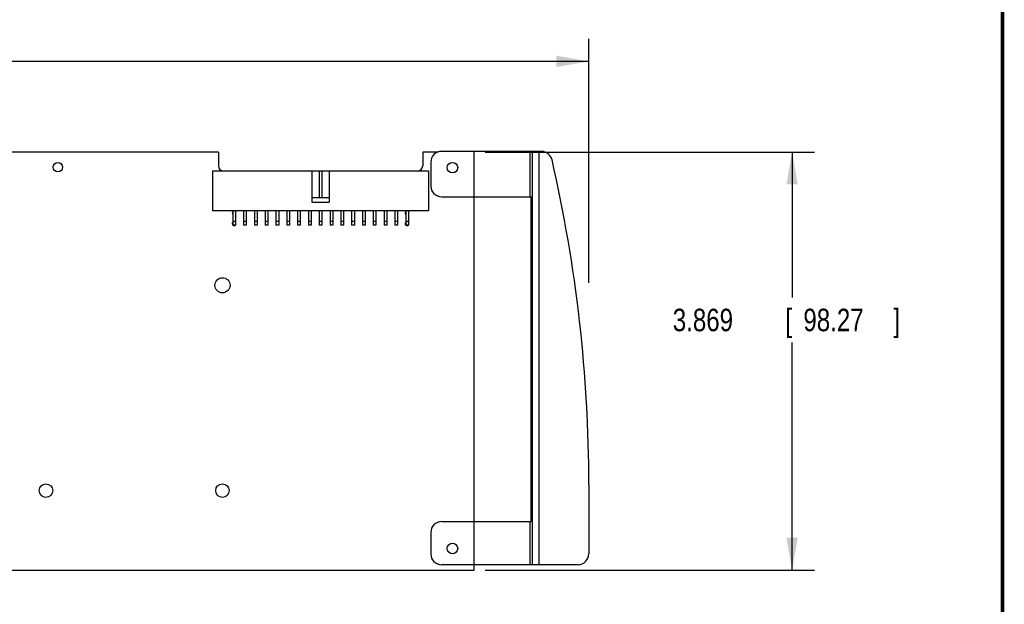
# Model space of a CAD drawing. Header units: inches. Extents: x 0.2 to 16.8, y 0.1 to 10.8.
# Tile 20 of 21: x 11.3 to 16.8, y 3.4 to 6.6. Entities that reach past the tile are written whole.
import ezdxf

# ---------------------------------------------------------------- set-up
doc = ezdxf.new("R2010")
doc.units = ezdxf.units.IN
doc.header["$LTSCALE"] = 0.935
doc.header["$MEASUREMENT"] = 0
doc.layers.get('0').update_dxf_attribs({"linetype": 'CONTINUOUS'})
doc.layers.add('DIMENSIONS', color=7, linetype='CONTINUOUS')
doc.styles.get("Standard").update_dxf_attribs({"font": 'txt', "width": 0.8})
doc.dimstyles.new('DIMSTYLE_1', dxfattribs={"dimtxt": 0.125, "dimasz": 0.18, "dimexe": 0.18, "dimexo": 0.0625, "dimgap": 0.09, "dimtad": 0, "dimtih": 1, "dimtoh": 1, "dimdec": 3, "dimlfac": 1.666667, "dimzin": 4, "dimdsep": 46, "dimtxsty": 'STANDARD', "dimblk": '_FILLED', "dimblk1": '_FILLED', "dimblk2": '_FILLED', "dimcen": 0.09, "dimadec": 0, "dimazin": 0, "dimtp": 0.001, "dimtm": 0.001, "dimtfac": 1, "dimtdec": 3, "dimtofl": 0, "dimtmove": 0, "dimatfit": 3, "dimldrblk": '_FILLED', "dimfxl": 1, "dimtolj": 1, "dimtzin": 4, "dimarcsym": 0})

# ---------------------------------------------------------------- blocks, each defined once
blk = doc.blocks.new('_FILLED')
at = {"color": 0, "linetype": 'BYBLOCK'}
blk.add_solid([(0, 0), (-1, 0.174), (-1, -0.174)], dxfattribs=at)
blk = doc.blocks.new('*D2')
at = {"layer": 'DIMENSIONS', "color": 2, "linetype": 'CONTINUOUS'}
for p, q in [((6.0787, 5.6005), (6.0787, 6.5008)), ((14.4535, 5.1455), (14.4535, 6.5008)), ((6.0787, 6.3758), (9.27, 6.3758)), ((14.4535, 6.3758), (10.92, 6.3758))]:
    blk.add_line(p, q, dxfattribs=at)
at = {"layer": 'DIMENSIONS', "color": 2, "linetype": 'CONTINUOUS', "xscale": 0.18, "yscale": 0.18, "zscale": 0.18, "rotation": 180}
blk.add_blockref('_FILLED', (6.0787, 6.3758), dxfattribs=at)
at = {"layer": 'DIMENSIONS', "color": 2, "linetype": 'CONTINUOUS', "xscale": 0.18, "yscale": 0.18, "zscale": 0.18}
blk.add_blockref('_FILLED', (14.4535, 6.3758), dxfattribs=at)
at = {"layer": 'DIMENSIONS', "color": 2, "linetype": 'CONTINUOUS', "width": 0.8}
for s, p in [('13.958', (9.3325, 6.3133)), ('[', (10.0575, 6.3133)), ('354.53', (10.1575, 6.3133)), (']', (10.7575, 6.3133))]:
    blk.add_text(s, height=0.125, dxfattribs=at).set_placement(p)
blk = doc.blocks.new('*D3')
at = {"layer": 'DIMENSIONS', "color": 2, "linetype": 'CONTINUOUS'}
for p, q in [((13.8788, 5.8722), (15.707, 5.8722)), ((15.582, 5.8722), (15.582, 5.0648)), ((15.582, 3.5508), (15.582, 4.8148)), ((13.8788, 3.5508), (15.707, 3.5508))]:
    blk.add_line(p, q, dxfattribs=at)
at = {"layer": 'DIMENSIONS', "color": 2, "linetype": 'CONTINUOUS', "xscale": 0.18, "yscale": 0.18, "zscale": 0.18}
for p, rotation in [((15.582, 5.8722), 90), ((15.582, 3.5508), 270)]:
    blk.add_blockref('_FILLED', p, dxfattribs=dict(at, rotation=rotation))
at = {"layer": 'DIMENSIONS', "color": 2, "linetype": 'CONTINUOUS', "width": 0.8}
for s, p in [('3.869', (14.9195, 4.8773)), ('[', (15.5445, 4.8773)), ('98.27', (15.6445, 4.8773)), (']', (16.1445, 4.8773))]:
    blk.add_text(s, height=0.125, dxfattribs=at).set_placement(p)

msp = doc.modelspace()

# ---------------------------------------------------------------- linework, layer by layer
at = {"color": 7, "linetype": 'CONTINUOUS'}
for p, q in [((12.3973, 5.87218), (6.7645, 5.87218)), ((12.3973, 5.87218), (12.3973, 5.79598)), ((13.61702, 5.87218), (13.5313, 5.87218)), ((13.5313, 5.87218), (13.5313, 5.79598)), ((14.19069, 5.87578), (13.6363, 5.87578)), ((13.8163, 3.55078), (13.8163, 5.87578)), ((14.12613, 5.87578), (14.12613, 5.62438)), ((14.13855, 5.87578), (14.13855, 3.58078)), ((14.17575, 5.87578), (14.17575, 3.58078)), ((13.5763, 5.81578), (13.5763, 5.68438)), ((12.3643, 5.76778), (13.5643, 5.76778)), ((12.3643, 5.76778), (12.3643, 5.54578)), ((12.9163, 5.76778), (12.9163, 5.59378)), ((12.9568, 5.76778), (12.9568, 5.61778)), ((12.9718, 5.76778), (12.9718, 5.61778)), ((13.0123, 5.76778), (13.0123, 5.59378)), ((13.5643, 5.76778), (13.5643, 5.54578)), ((13.0123, 5.61778), (12.9163, 5.61778)), ((12.9163, 5.59378), (13.0123, 5.59378)), ((13.6363, 5.62438), (14.1331, 5.62438)), ((14.1331, 3.82018), (14.1331, 5.62438)), ((13.5643, 5.54578), (12.3643, 5.54578)), ((12.4768, 5.54578), (12.4768, 5.46628)), ((12.4918, 5.54578), (12.4918, 5.46628)), ((12.5368, 5.54578), (12.5368, 5.46628)), ((12.5518, 5.54578), (12.5518, 5.46628)), ((12.5968, 5.54578), (12.5968, 5.46628)), ((12.6118, 5.54578), (12.6118, 5.46628)), ((12.6568, 5.54578), (12.6568, 5.46628)), ((12.6718, 5.54578), (12.6718, 5.46628)), ((12.7168, 5.54578), (12.7168, 5.46628)), ((12.7318, 5.54578), (12.7318, 5.46628)), ((12.7768, 5.54578), (12.7768, 5.46628)), ((12.7918, 5.54578), (12.7918, 5.46628)), ((12.8368, 5.54578), (12.8368, 5.46628)), ((12.8518, 5.54578), (12.8518, 5.46628)), ((12.8968, 5.54578), (12.8968, 5.46628)), ((12.9118, 5.54578), (12.9118, 5.46628)), ((12.9568, 5.54578), (12.9568, 5.46628)), ((12.9718, 5.54578), (12.9718, 5.46628)), ((13.0168, 5.54578), (13.0168, 5.46628)), ((13.0318, 5.54578), (13.0318, 5.46628)), ((13.0768, 5.54578), (13.0768, 5.46628)), ((13.0918, 5.54578), (13.0918, 5.46628)), ((13.1368, 5.54578), (13.1368, 5.46628)), ((13.1518, 5.54578), (13.1518, 5.46628)), ((13.1968, 5.54578), (13.1968, 5.46628)), ((13.2118, 5.54578), (13.2118, 5.46628)), ((13.2568, 5.54578), (13.2568, 5.46628)), ((13.2718, 5.54578), (13.2718, 5.46628)), ((13.3168, 5.54578), (13.3168, 5.46628)), ((13.3318, 5.54578), (13.3318, 5.46628)), ((13.3768, 5.54578), (13.3768, 5.46628)), ((13.3918, 5.54578), (13.3918, 5.46628)), ((13.4368, 5.54578), (13.4368, 5.46628)), ((13.4518, 5.54578), (13.4518, 5.46628)), ((12.4918, 5.48578), (12.4768, 5.48578)), ((12.4918, 5.46628), (12.4768, 5.46628)), ((12.5518, 5.48578), (12.5368, 5.48578)), ((12.5518, 5.46628), (12.5368, 5.46628)), ((12.6118, 5.48578), (12.5968, 5.48578)), ((12.6118, 5.46628), (12.5968, 5.46628)), ((12.6718, 5.48578), (12.6568, 5.48578)), ((12.6718, 5.46628), (12.6568, 5.46628)), ((12.7318, 5.48578), (12.7168, 5.48578)), ((12.7318, 5.46628), (12.7168, 5.46628)), ((12.7918, 5.48578), (12.7768, 5.48578)), ((12.7918, 5.46628), (12.7768, 5.46628)), ((12.8518, 5.48578), (12.8368, 5.48578)), ((12.8518, 5.46628), (12.8368, 5.46628)), ((12.9118, 5.48578), (12.8968, 5.48578)), ((12.9118, 5.46628), (12.8968, 5.46628)), ((12.9718, 5.48578), (12.9568, 5.48578)), ((12.9718, 5.46628), (12.9568, 5.46628)), ((13.0318, 5.48578), (13.0168, 5.48578)), ((13.0318, 5.46628), (13.0168, 5.46628)), ((13.0918, 5.48578), (13.0768, 5.48578)), ((13.0918, 5.46628), (13.0768, 5.46628)), ((13.1518, 5.48578), (13.1368, 5.48578)), ((13.1518, 5.46628), (13.1368, 5.46628)), ((13.2118, 5.48578), (13.1968, 5.48578)), ((13.2118, 5.46628), (13.1968, 5.46628)), ((13.2718, 5.48578), (13.2568, 5.48578)), ((13.2718, 5.46628), (13.2568, 5.46628)), ((13.3318, 5.48578), (13.3168, 5.48578)), ((13.3318, 5.46628), (13.3168, 5.46628)), ((13.3918, 5.48578), (13.3768, 5.48578)), ((13.3918, 5.46628), (13.3768, 5.46628)), ((13.4518, 5.48578), (13.4368, 5.48578)), ((13.4518, 5.46628), (13.4368, 5.46628)), ((14.4535, 4.02478), (14.4535, 3.64078)), ((13.6363, 3.82018), (14.1331, 3.82018)), ((14.12613, 3.82018), (14.12613, 3.58078)), ((13.5763, 3.76018), (13.5763, 3.64078)), ((14.3935, 3.58078), (13.6363, 3.58078)), ((9.3073, 3.55078), (13.8163, 3.55078))]:
    msp.add_line(p, q, dxfattribs=at)
at = {"color": 7, "linetype": 'CONTINUOUS', "const_width": 0.02}
msp.add_lwpolyline([(16.75, 0.25859), (16.75, 10.75859)], dxfattribs=at)
at = {"color": 7, "linetype": 'CONTINUOUS'}
for centre, radius in [((11.5063, 5.78818), 0.02575), ((13.6963, 5.78578), 0.0294), ((12.4195, 5.13238), 0.04205), ((11.4397, 3.99238), 0.0375), ((12.4195, 3.99238), 0.0375), ((13.6963, 3.67078), 0.0294)]:
    msp.add_circle(centre, radius, dxfattribs=at)
for centre, radius, start, end in [((13.6363, 5.81578), 0.06, 90, 180), ((14.19069, 5.81578), 0.06, 12.92129, 90), ((12.4255, 5.79598), 0.0282, 180, 270), ((13.5031, 5.79598), 0.0282, 270, 360), ((6.3841, 4.02478), 8.0694, 0.000001, 12.921287), ((13.6363, 5.68438), 0.06, 180, 270), ((12.4843, 5.53378), 0.0105, 137.62156, 222.37844), ((12.4843, 5.53378), 0.0105, 317.62156, 42.37844), ((13.4443, 5.53378), 0.0105, 137.62156, 222.37844), ((13.4443, 5.53378), 0.0105, 317.62156, 42.37844), ((12.4843, 5.47378), 0.0105, 137.62156, 42.37844), ((13.4443, 5.47378), 0.0105, 137.62156, 42.37844), ((13.6363, 3.76018), 0.06, 90, 180), ((13.6363, 3.64078), 0.06, 180, 270), ((14.3935, 3.64078), 0.06, 270, 360)]:
    msp.add_arc(centre, radius, start, end, dxfattribs=at)

# ---------------------------------------------------------------- dimensions: what is measured, and where the dimension line sits
at = {"layer": 'DIMENSIONS', "color": 2, "linetype": 'CONTINUOUS'}
dim = msp.add_linear_dim(base=(14.4535, 6.37578), p1=(6.0787, 5.60048), p2=(14.4535, 5.14555), dimstyle='DIMSTYLE_1', dxfattribs=at)
dim.commit()
dim.dimension.update_dxf_attribs({"geometry": '*D2', "text_midpoint": (10.09496, 6.37578), "dimtype": 160})
dim = msp.add_linear_dim(base=(15.58204, 5.87218), p1=(13.8788, 3.55078), p2=(13.8788, 5.87218), angle=90, dimstyle='DIMSTYLE_1', dxfattribs=at)
dim.commit()
dim.dimension.update_dxf_attribs({"geometry": '*D3', "text_midpoint": (15.58204, 4.9398), "dimtype": 160})

doc.saveas('drawing.dxf')
